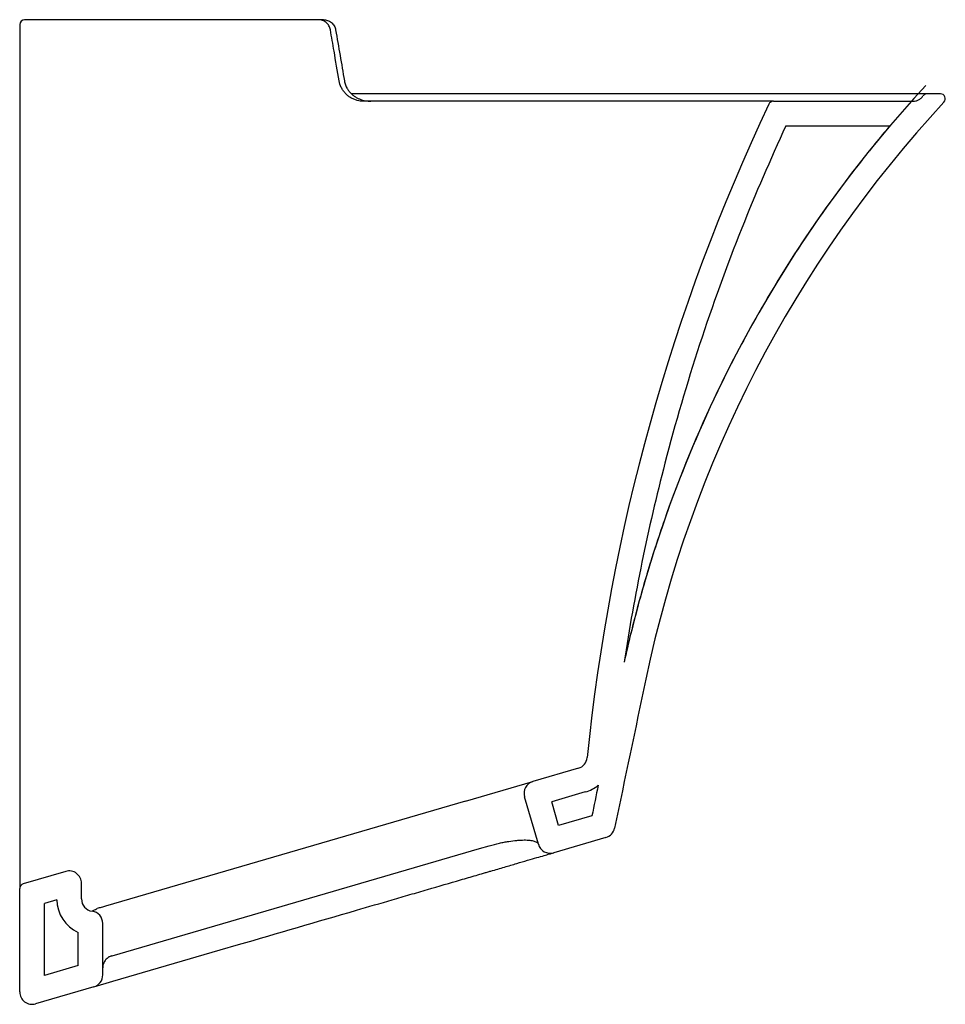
# Model space of a CAD drawing. Header units: millimetres. Extents: x 3815.712 to 3816.086, y 2107.314 to 2107.713.
import ezdxf

# ---------------------------------------------------------------- set-up
doc = ezdxf.new("R2010")
doc.units = ezdxf.units.MM
doc.layers.add('SANINDUSA', color=3, linetype='Continuous')

msp = doc.modelspace()

# ---------------------------------------------------------------- linework, layer by layer
at = {"layer": 'SANINDUSA'}
for p, q in [((3815.834940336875, 2107.712590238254), (3815.83281668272, 2107.712590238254)), ((3815.849335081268, 2107.682590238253), (3815.846343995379, 2107.682590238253)), ((3816.084495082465, 2107.682590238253), (3816.079113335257, 2107.682590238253)), ((3816.016936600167, 2107.679590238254), (3816.073368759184, 2107.679590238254)), ((3816.022020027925, 2107.669590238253), (3816.064053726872, 2107.669590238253)), ((3815.938074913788, 2107.409748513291), (3815.919703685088, 2107.404390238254)), ((3815.892423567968, 2107.396433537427), (3815.919703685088, 2107.404390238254)), ((3815.940874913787, 2107.400148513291), (3815.927303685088, 2107.396190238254)), ((3815.892423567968, 2107.396433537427), (3815.746871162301, 2107.353980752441)), ((3815.921903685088, 2107.378990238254), (3815.916303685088, 2107.398190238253)), ((3815.930103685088, 2107.386590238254), (3815.927303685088, 2107.396190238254)), ((3815.943543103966, 2107.39051006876), (3815.930103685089, 2107.386590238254)), ((3815.949224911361, 2107.381750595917), (3815.928103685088, 2107.375590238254)), ((3815.749568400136, 2107.333934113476), (3815.898023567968, 2107.377233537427)), ((3815.898023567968, 2107.377233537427), (3815.902007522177, 2107.378395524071)), ((3815.730703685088, 2107.368015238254), (3815.713543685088, 2107.363010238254)), ((3815.737103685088, 2107.356875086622), (3815.737103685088, 2107.363215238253)), ((3815.712103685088, 2107.31925690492), (3815.712103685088, 2107.361090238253)), ((3815.727107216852, 2107.356549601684), (3815.722103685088, 2107.355090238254)), ((3815.722103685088, 2107.325923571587), (3815.722103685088, 2107.355090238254)), ((3815.745703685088, 2107.326140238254), (3815.745703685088, 2107.346973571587)), ((3815.735703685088, 2107.329890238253), (3815.735703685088, 2107.343308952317)), ((3815.749801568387, 2107.323585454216), (3815.793212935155, 2107.336247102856)), ((3815.793212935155, 2107.336247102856), (3815.800559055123, 2107.338389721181)), ((3815.735703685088, 2107.329890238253), (3815.722103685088, 2107.325923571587)), ((3815.742103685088, 2107.321340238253), (3815.749801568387, 2107.323585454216)), ((3815.742103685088, 2107.321340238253), (3815.718503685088, 2107.31445690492))]:
    msp.add_line(p, q, dxfattribs=at)
for centre, radius, start, end in [((3815.714103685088, 2107.710590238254), 0.00200000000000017, 90, 180), ((3816.084495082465, 2107.680590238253), 0.002000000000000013, 317.1864016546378, 90), ((3816.016936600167, 2107.677590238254), 0.002000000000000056, 90, 154.6848246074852), ((3815.936674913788, 2107.414548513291), 0.004999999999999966, 286.2602047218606, 354.2528646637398), ((3815.921103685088, 2107.399590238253), 0.005000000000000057, 106.2602047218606, 196.2602047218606), ((3815.936674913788, 2107.414548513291), 0.01499999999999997, 286.2602047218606, 308.7834885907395), ((3815.947824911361, 2107.386550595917), 0.005, 286.2602047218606, 348.1661895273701), ((3815.926703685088, 2107.380390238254), 0.005000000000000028, 196.2602047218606, 286.2602047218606), ((3815.732103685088, 2107.363215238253), 0.005, 0, 106.2602047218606), ((3815.714103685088, 2107.361090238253), 0.00200000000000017, 106.2602047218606, 180), ((3815.742103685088, 2107.356875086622), 0.015, 181.2433584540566, 244.7437963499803), ((3815.742103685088, 2107.356875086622), 0.005, 180, 261.952153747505), ((3815.740703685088, 2107.346973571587), 0.005000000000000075, 0, 81.95215374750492), ((3815.740703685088, 2107.326140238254), 0.005, 286.2602047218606, 0), ((3815.717103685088, 2107.31925690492), 0.005, 180, 286.2602047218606)]:
    msp.add_arc(centre, radius, start, end, dxfattribs=at)
for points in [[(3815.712103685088, 2107.710590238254), (3815.712103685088, 2107.701196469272), (3815.712103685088, 2107.69176627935), (3815.712103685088, 2107.682308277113)], [(3815.839254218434, 2107.699848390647), (3815.838760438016, 2107.702719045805), (3815.838267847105, 2107.705589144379), (3815.837776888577, 2107.708458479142)], [(3815.839900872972, 2107.708458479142), (3815.841076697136, 2107.701592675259), (3815.842260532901, 2107.694723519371), (3815.843445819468, 2107.687853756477)], [(3815.841311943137, 2107.687853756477), (3815.840628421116, 2107.6918508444), (3815.839942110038, 2107.695849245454), (3815.839254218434, 2107.699848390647)], [(3815.843445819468, 2107.687853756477), (3815.843538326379, 2107.687315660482), (3815.843675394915, 2107.686788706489), (3815.843857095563, 2107.686272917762)], [(3815.843857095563, 2107.686272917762), (3815.843893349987, 2107.686170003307), (3815.843931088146, 2107.686067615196), (3815.843970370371, 2107.685965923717)], [(3815.843970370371, 2107.685965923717), (3815.843989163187, 2107.685917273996), (3815.844008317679, 2107.685868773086), (3815.844027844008, 2107.685820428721)], [(3815.851146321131, 2107.679590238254), (3815.850288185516, 2107.679590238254), (3815.849444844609, 2107.679698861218), (3815.848616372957, 2107.679916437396)], [(3816.015128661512, 2107.678445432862), (3815.975700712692, 2107.59509210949), (3815.950870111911, 2107.505660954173), (3815.941649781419, 2107.414047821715)], [(3815.946070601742, 2107.402855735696), (3815.945235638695, 2107.398734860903), (3815.944396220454, 2107.394618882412), (3815.94354310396, 2107.390510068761)], [(3815.800559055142, 2107.338389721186), (3815.816471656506, 2107.343030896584), (3815.832382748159, 2107.347671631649), (3815.848292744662, 2107.352312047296)], [(3815.749303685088, 2107.33385690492), (3815.749391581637, 2107.333882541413), (3815.749479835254, 2107.333908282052), (3815.749568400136, 2107.333934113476)]]:
    msp.add_open_spline(points, degree=3, dxfattribs=at)
for points, knots in [([(3815.83281668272, 2107.712590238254), (3815.813062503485, 2107.712590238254), (3815.793287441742, 2107.712590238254), (3815.753710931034, 2107.712590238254), (3815.733909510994, 2107.712590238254), (3815.714103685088, 2107.712590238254)], [0, 0, 0, 0, 0.5, 0.5, 1, 1, 1, 1]), ([(3815.837776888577, 2107.708458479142), (3815.837676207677, 2107.709040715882), (3815.837477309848, 2107.70958677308), (3815.837032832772, 2107.710352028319), (3815.836862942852, 2107.71059196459), (3815.836486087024, 2107.711036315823), (3815.836278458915, 2107.711241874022), (3815.835595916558, 2107.711806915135), (3815.835089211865, 2107.712094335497), (3815.833978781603, 2107.712491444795), (3815.833405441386, 2107.712590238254), (3815.83281668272, 2107.712590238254)], [0, 0, 0, 0, 0.2499999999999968, 0.2499999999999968, 0.3749999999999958, 0.3749999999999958, 0.4999999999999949, 0.4999999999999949, 0.7499999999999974, 0.7499999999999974, 1, 1, 1, 1]), ([(3815.834940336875, 2107.712590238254), (3815.835529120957, 2107.712590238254), (3815.836102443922, 2107.712491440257), (3815.837212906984, 2107.712094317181), (3815.837719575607, 2107.711806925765), (3815.838402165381, 2107.711241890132), (3815.838609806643, 2107.711036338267), (3815.838986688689, 2107.710592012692), (3815.83915657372, 2107.710352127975), (3815.839601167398, 2107.709586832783), (3815.839800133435, 2107.709040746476), (3815.839900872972, 2107.708458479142)], [0, 0, 0, 0, 0.2500000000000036, 0.2500000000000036, 0.5000000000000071, 0.5000000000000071, 0.6250000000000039, 0.6250000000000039, 0.7500000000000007, 0.7500000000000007, 1, 1, 1, 1]), ([(3815.848616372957, 2107.679916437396), (3815.848153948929, 2107.680037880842), (3815.847701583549, 2107.680192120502), (3815.846820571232, 2107.680564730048), (3815.846398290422, 2107.680780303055), (3815.845588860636, 2107.68126770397), (3815.845201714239, 2107.681539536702), (3815.84446349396, 2107.682140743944), (3815.844113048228, 2107.682470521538), (3815.843470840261, 2107.683167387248), (3815.843175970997, 2107.683536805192), (3815.842639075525, 2107.684317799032), (3815.842395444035, 2107.684733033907), (3815.841764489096, 2107.686013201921), (3815.841472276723, 2107.686911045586), (3815.841311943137, 2107.687853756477)], [0, 0, 0, 0, 0.1249999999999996, 0.1249999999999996, 0.2499999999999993, 0.2499999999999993, 0.3749999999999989, 0.3749999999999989, 0.4999999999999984, 0.4999999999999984, 0.624999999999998, 0.624999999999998, 0.7499999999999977, 0.7499999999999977, 1, 1, 1, 1]), ([(3815.844027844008, 2107.685820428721), (3815.844129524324, 2107.685568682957), (3815.844241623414, 2107.685322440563), (3815.844426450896, 2107.684964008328), (3815.844490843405, 2107.68484636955), (3815.844625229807, 2107.684615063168), (3815.844694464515, 2107.684502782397), (3815.844903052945, 2107.684181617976), (3815.845043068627, 2107.683987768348), (3815.845330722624, 2107.683617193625), (3815.845478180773, 2107.683440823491), (3815.845635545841, 2107.683262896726)], [0, 0, 0, 0, 0.2500000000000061, 0.2500000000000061, 0.3750000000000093, 0.3750000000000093, 0.5000000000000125, 0.5000000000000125, 0.7500000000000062, 0.7500000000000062, 1, 1, 1, 1]), ([(3816.078626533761, 2107.686027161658), (3816.026512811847, 2107.629776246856), (3815.988091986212, 2107.562454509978), (3815.963419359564, 2107.48034746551), (3815.961011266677, 2107.47130665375), (3815.958796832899, 2107.462236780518)], [0.01365750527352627, 0.01365750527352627, 0.01365750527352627, 0.01365750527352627, 0.6833756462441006, 0.6833756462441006, 0.7656938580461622, 0.7656938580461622, 0.7656938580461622, 0.7656938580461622]), ([(3815.712103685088, 2107.682308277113), (3815.712103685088, 2107.669274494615), (3815.712103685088, 2107.656212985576), (3815.712103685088, 2107.630059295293), (3815.712103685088, 2107.616967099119), (3815.712103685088, 2107.597324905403), (3815.712103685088, 2107.590776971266), (3815.712103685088, 2107.577682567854), (3815.712103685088, 2107.571135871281), (3815.712103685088, 2107.551497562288), (3815.712103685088, 2107.538407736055), (3815.712103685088, 2107.512234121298), (3815.712103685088, 2107.499150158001), (3815.712103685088, 2107.472990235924), (3815.712103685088, 2107.459914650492), (3815.712103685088, 2107.433778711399), (3815.712103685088, 2107.420718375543), (3815.712103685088, 2107.394619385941), (3815.712103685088, 2107.381581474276), (3815.712103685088, 2107.368539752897)], [0, 0, 0, 0, 0.1250000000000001, 0.1250000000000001, 0.2500000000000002, 0.2500000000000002, 0.3125000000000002, 0.3125000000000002, 0.3750000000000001, 0.3750000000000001, 0.5000000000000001, 0.5000000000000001, 0.6250000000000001, 0.6250000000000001, 0.75, 0.75, 0.875, 0.875, 1, 1, 1, 1]), ([(3815.845635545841, 2107.683262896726), (3815.845960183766, 2107.682895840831), (3815.846298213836, 2107.682569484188), (3815.846978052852, 2107.681989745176), (3815.847322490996, 2107.681733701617), (3815.848020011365, 2107.681273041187), (3815.848373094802, 2107.681068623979), (3815.849087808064, 2107.680703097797), (3815.849450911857, 2107.680541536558), (3815.850541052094, 2107.680119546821), (3815.851267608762, 2107.679920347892), (3815.852362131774, 2107.679721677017), (3815.852727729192, 2107.679672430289), (3815.853277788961, 2107.679623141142), (3815.853461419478, 2107.679610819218), (3815.853737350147, 2107.679598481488), (3815.853829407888, 2107.679595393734), (3815.854013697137, 2107.67959127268), (3815.854105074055, 2107.679590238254), (3815.854198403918, 2107.679590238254)], [0, 0, 0, 0, 0.1250000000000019, 0.1250000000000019, 0.2500000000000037, 0.2500000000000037, 0.3750000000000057, 0.3750000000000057, 0.5000000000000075, 0.5000000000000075, 0.7500000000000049, 0.7500000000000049, 0.8750000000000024, 0.8750000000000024, 0.9375000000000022, 0.9375000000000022, 0.9687500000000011, 0.9687500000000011, 1, 1, 1, 1]), ([(3815.961061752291, 2107.682590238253), (3815.942479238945, 2107.682590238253), (3815.923877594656, 2107.682590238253), (3815.886635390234, 2107.682590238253), (3815.867994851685, 2107.682590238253), (3815.849335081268, 2107.682590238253)], [0, 0, 0, 0, 0.5, 0.5, 1, 1, 1, 1]), ([(3816.079113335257, 2107.682590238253), (3816.079104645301, 2107.682590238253), (3816.078916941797, 2107.682590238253), (3816.078357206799, 2107.682590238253), (3816.078123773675, 2107.682590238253), (3816.077566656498, 2107.682590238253), (3816.077242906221, 2107.682590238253), (3816.076138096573, 2107.682590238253), (3816.075223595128, 2107.682590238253), (3816.073048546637, 2107.682590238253), (3816.071787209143, 2107.682590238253), (3816.069629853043, 2107.682590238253), (3816.068866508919, 2107.682590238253), (3816.067250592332, 2107.682590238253), (3816.066397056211, 2107.682590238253), (3816.063706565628, 2107.682590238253), (3816.061759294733, 2107.682590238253), (3816.057567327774, 2107.682590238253), (3816.055322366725, 2107.682590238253), (3816.050538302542, 2107.682590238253), (3816.047998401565, 2107.682590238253), (3816.043962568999, 2107.682590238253), (3816.042579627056, 2107.682590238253), (3816.040448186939, 2107.682590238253), (3816.039727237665, 2107.682590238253), (3816.038272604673, 2107.682590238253), (3816.037538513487, 2107.682590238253), (3816.03383453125, 2107.682590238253), (3816.030764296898, 2107.682590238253), (3816.021240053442, 2107.682590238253), (3816.014476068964, 2107.682590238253), (3816.005487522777, 2107.682590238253), (3816.003660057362, 2107.682590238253), (3815.999968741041, 2107.682590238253), (3815.998104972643, 2107.682590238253), (3815.994341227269, 2107.682590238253), (3815.992438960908, 2107.682590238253), (3815.988615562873, 2107.682590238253), (3815.986693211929, 2107.682590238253), (3815.977028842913, 2107.682590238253), (3815.969130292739, 2107.682590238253), (3815.961061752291, 2107.682590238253)], [0, 0, 0, 0, 0.06249999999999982, 0.06249999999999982, 0.09374999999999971, 0.09374999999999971, 0.1249999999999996, 0.1249999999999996, 0.1874999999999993, 0.1874999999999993, 0.249999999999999, 0.249999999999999, 0.2812499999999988, 0.2812499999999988, 0.3124999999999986, 0.3124999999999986, 0.3749999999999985, 0.3749999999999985, 0.4374999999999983, 0.4374999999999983, 0.4999999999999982, 0.4999999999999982, 0.5312499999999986, 0.5312499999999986, 0.5468749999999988, 0.5468749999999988, 0.5624999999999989, 0.5624999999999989, 0.624999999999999, 0.624999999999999, 0.7499999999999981, 0.7499999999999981, 0.7812499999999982, 0.7812499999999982, 0.8124999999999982, 0.8124999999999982, 0.8437499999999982, 0.8437499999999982, 0.8749999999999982, 0.8749999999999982, 1, 1, 1, 1]), ([(3816.073368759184, 2107.679590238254), (3816.073773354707, 2107.679590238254), (3816.074169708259, 2107.679638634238), (3816.074946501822, 2107.679828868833), (3816.075328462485, 2107.679973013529), (3816.075859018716, 2107.680249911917), (3816.076030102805, 2107.680352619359), (3816.076360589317, 2107.6805791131), (3816.07652089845, 2107.68070378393), (3816.076973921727, 2107.681102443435), (3816.077240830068, 2107.681401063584), (3816.077472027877, 2107.681733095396)], [0, 0, 0, 0, 0.250000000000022, 0.250000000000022, 0.500000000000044, 0.500000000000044, 0.6250000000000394, 0.6250000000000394, 0.7500000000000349, 0.7500000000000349, 1, 1, 1, 1]), ([(3816.079113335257, 2107.682590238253), (3816.078951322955, 2107.682590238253), (3816.078792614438, 2107.682570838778), (3816.078481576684, 2107.682494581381), (3816.078328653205, 2107.68243680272), (3816.078045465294, 2107.682288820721), (3816.077911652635, 2107.682197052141), (3816.077670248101, 2107.681984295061), (3816.077563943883, 2107.681865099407), (3816.077472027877, 2107.681733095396)], [0, 0, 0, 0, 0.25, 0.25, 0.5, 0.5, 0.75, 0.75, 1, 1, 1, 1]), ([(3815.947136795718, 2107.679590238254), (3815.931170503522, 2107.679590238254), (3815.915185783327, 2107.679590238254), (3815.88318573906, 2107.679590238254), (3815.86717113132, 2107.679590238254), (3815.851146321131, 2107.679590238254)], [0, 0, 0, 0, 0.5, 0.5, 1, 1, 1, 1]), ([(3815.964921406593, 2107.679590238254), (3815.96207697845, 2107.679590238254), (3815.95917047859, 2107.679590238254), (3815.953241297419, 2107.679590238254), (3815.950218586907, 2107.679590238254), (3815.947136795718, 2107.679590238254)], [0, 0, 0, 0, 0.5, 0.5, 1, 1, 1, 1]), ([(3816.085962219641, 2107.679231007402), (3816.025353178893, 2107.613810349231), (3815.983641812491, 2107.533110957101), (3815.961133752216, 2107.425687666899), (3815.95692619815, 2107.405606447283), (3815.952718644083, 2107.385525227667)], [0.01365750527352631, 0.01365750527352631, 0.01365750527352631, 0.01365750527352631, 0.8083799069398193, 0.8083799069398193, 0.9910982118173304, 0.9910982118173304, 0.9910982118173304, 0.9910982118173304]), ([(3816.016936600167, 2107.679590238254), (3816.016936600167, 2107.679590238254), (3816.016632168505, 2107.679590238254), (3816.015867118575, 2107.679590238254), (3816.015695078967, 2107.679590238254), (3816.015314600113, 2107.679590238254), (3816.015106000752, 2107.679590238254), (3816.014425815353, 2107.679590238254), (3816.013899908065, 2107.679590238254), (3816.012107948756, 2107.679590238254), (3816.010628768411, 2107.679590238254), (3816.008418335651, 2107.679590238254), (3816.007958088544, 2107.679590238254), (3816.007000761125, 2107.679590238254), (3816.00650293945, 2107.679590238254), (3816.004965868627, 2107.679590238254), (3816.003879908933, 2107.679590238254), (3816.000442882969, 2107.679590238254), (3815.997913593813, 2107.679590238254), (3815.993763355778, 2107.679590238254), (3815.992320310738, 2107.679590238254), (3815.990064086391, 2107.679590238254), (3815.989295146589, 2107.679590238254), (3815.987734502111, 2107.679590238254), (3815.986943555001, 2107.679590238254), (3815.982936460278, 2107.679590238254), (3815.979564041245, 2107.679590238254), (3815.972491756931, 2107.679590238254), (3815.968791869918, 2107.679590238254), (3815.964921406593, 2107.679590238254)], [0, 0, 0, 0, 0.1250000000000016, 0.1250000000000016, 0.1562500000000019, 0.1562500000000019, 0.1875000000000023, 0.1875000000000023, 0.2500000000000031, 0.2500000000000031, 0.3750000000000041, 0.3750000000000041, 0.406250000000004, 0.406250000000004, 0.4375000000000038, 0.4375000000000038, 0.5000000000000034, 0.5000000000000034, 0.6250000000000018, 0.6250000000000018, 0.6875000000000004, 0.6875000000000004, 0.7187499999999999, 0.7187499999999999, 0.7499999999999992, 0.7499999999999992, 0.8749999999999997, 0.8749999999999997, 1, 1, 1, 1]), ([(3816.022020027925, 2107.669590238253), (3816.015675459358, 2107.655954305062), (3816.00972484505, 2107.642156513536), (3815.991823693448, 2107.597203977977), (3815.981445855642, 2107.565478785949), (3815.966209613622, 2107.506683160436), (3815.960699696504, 2107.479781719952), (3815.956586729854, 2107.452631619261)], [0.03105212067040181, 0.03105212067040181, 0.03105212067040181, 0.03105212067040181, 0.1771479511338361, 0.1771479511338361, 0.5020913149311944, 0.5020913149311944, 0.7695717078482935, 0.7695717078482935, 0.7695717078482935, 0.7695717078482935]), ([(3816.064053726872, 2107.669590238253), (3816.059987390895, 2107.664796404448), (3816.056015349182, 2107.659931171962), (3816.035367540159, 2107.633650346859), (3816.020390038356, 2107.611021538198), (3816.002791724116, 2107.579120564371), (3815.99848454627, 2107.57076666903), (3815.986273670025, 2107.545356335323), (3815.979080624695, 2107.527951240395), (3815.970351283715, 2107.502918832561), (3815.967989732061, 2107.495612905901), (3815.964577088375, 2107.484162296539), (3815.963410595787, 2107.480058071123), (3815.960210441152, 2107.468226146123), (3815.958306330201, 2107.460455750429), (3815.956586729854, 2107.452631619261)], [0.07770240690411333, 0.07770240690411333, 0.07770240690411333, 0.07770240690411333, 0.1327521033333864, 0.1327521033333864, 0.3709412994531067, 0.3709412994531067, 0.4537248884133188, 0.4537248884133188, 0.619292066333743, 0.619292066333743, 0.6866912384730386, 0.6866912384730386, 0.724088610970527, 0.724088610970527, 0.7940560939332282, 0.7940560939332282, 0.7940560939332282, 0.7940560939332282]), ([(3815.902007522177, 2107.378395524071), (3815.903435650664, 2107.378812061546), (3815.904809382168, 2107.379158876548), (3815.906784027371, 2107.379597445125), (3815.907427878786, 2107.379729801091), (3815.908685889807, 2107.379968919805), (3815.909300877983, 2107.380075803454), (3815.911084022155, 2107.380357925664), (3815.912195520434, 2107.38049578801), (3815.913746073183, 2107.380636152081), (3815.914243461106, 2107.380671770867), (3815.915198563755, 2107.380721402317), (3815.915656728, 2107.380735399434), (3815.916957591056, 2107.380745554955), (3815.917731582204, 2107.380710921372), (3815.918753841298, 2107.380600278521), (3815.919071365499, 2107.380553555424), (3815.919659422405, 2107.380441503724), (3815.919930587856, 2107.380375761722), (3815.920668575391, 2107.38015084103), (3815.921057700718, 2107.379965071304), (3815.921489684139, 2107.379636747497), (3815.921608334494, 2107.379519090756), (3815.921747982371, 2107.379330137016), (3815.921788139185, 2107.379265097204), (3815.921855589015, 2107.379130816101), (3815.921882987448, 2107.379061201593), (3815.921903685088, 2107.378990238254)], [0, 0, 0, 0, 0.1249999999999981, 0.1249999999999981, 0.187499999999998, 0.187499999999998, 0.2499999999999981, 0.2499999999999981, 0.3749999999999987, 0.3749999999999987, 0.4374999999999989, 0.4374999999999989, 0.4999999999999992, 0.4999999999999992, 0.6249999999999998, 0.6249999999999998, 0.6874999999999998, 0.6874999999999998, 0.7499999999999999, 0.7499999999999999, 0.875, 0.875, 0.9375, 0.9375, 0.96875, 0.96875, 1, 1, 1, 1]), ([(3815.848292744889, 2107.352312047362), (3815.853169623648, 2107.353734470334), (3815.8580044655, 2107.35514463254), (3815.865192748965, 2107.357241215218), (3815.867578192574, 2107.357936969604), (3815.871139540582, 2107.358975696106), (3815.872323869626, 2107.359321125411), (3815.874686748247, 2107.360010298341), (3815.87585911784, 2107.360352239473), (3815.881660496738, 2107.362044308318), (3815.88612573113, 2107.363346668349), (3815.892545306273, 2107.365219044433), (3815.894638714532, 2107.365829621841), (3815.897704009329, 2107.366723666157), (3815.898713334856, 2107.367018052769), (3815.900207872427, 2107.367453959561), (3815.900702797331, 2107.367598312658), (3815.901685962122, 2107.367885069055), (3815.902174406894, 2107.368027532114), (3815.904584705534, 2107.368730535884), (3815.906423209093, 2107.369266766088), (3815.909918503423, 2107.370286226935), (3815.911575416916, 2107.37076949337), (3815.914698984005, 2107.371680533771), (3815.916167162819, 2107.372108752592), (3815.918895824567, 2107.372904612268), (3815.920131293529, 2107.373264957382), (3815.922346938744, 2107.373911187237), (3815.923327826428, 2107.374197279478), (3815.925030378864, 2107.374693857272), (3815.925752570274, 2107.374904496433), (3815.926484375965, 2107.37511793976), (3815.926622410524, 2107.375158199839), (3815.92687975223, 2107.375233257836), (3815.926999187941, 2107.375268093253), (3815.927329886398, 2107.375364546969), (3815.92751353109, 2107.375418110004), (3815.927955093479, 2107.375546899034), (3815.928103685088, 2107.375590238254), (3815.928103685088, 2107.375590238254)], [0, 0, 0, 0, 0.124999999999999, 0.124999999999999, 0.1874999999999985, 0.1874999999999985, 0.2187499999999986, 0.2187499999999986, 0.2499999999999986, 0.2499999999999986, 0.3749999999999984, 0.3749999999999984, 0.4374999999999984, 0.4374999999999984, 0.4687499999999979, 0.4687499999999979, 0.4843749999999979, 0.4843749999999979, 0.499999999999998, 0.499999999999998, 0.5624999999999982, 0.5624999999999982, 0.6249999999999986, 0.6249999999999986, 0.6874999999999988, 0.6874999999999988, 0.749999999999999, 0.749999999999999, 0.8124999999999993, 0.8124999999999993, 0.8749999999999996, 0.8749999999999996, 0.8906249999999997, 0.8906249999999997, 0.9062499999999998, 0.9062499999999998, 0.9374999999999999, 0.9374999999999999, 1, 1, 1, 1]), ([(3815.712103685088, 2107.368539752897), (3815.712103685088, 2107.368223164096), (3815.712103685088, 2107.367691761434), (3815.712103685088, 2107.366859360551), (3815.712103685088, 2107.365955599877), (3815.712103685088, 2107.364923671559), (3815.712103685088, 2107.36416093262), (3815.712103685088, 2107.363598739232), (3815.712103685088, 2107.363201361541), (3815.712103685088, 2107.36276350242), (3815.712103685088, 2107.362433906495), (3815.712103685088, 2107.362190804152), (3815.712103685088, 2107.361959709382), (3815.712103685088, 2107.361700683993), (3815.712103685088, 2107.361449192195), (3815.712103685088, 2107.361300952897), (3815.712103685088, 2107.361243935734), (3815.712103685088, 2107.361232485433)], [0, 0, 0, 0, 0.08766196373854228, 0.1471429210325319, 0.2378317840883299, 0.3550790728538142, 0.474414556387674, 0.5066162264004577, 0.5712552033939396, 0.6367003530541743, 0.7029608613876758, 0.7362262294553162, 0.7707864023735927, 0.8401875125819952, 0.9105936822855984, 0.9820452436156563, 1, 1, 1, 1]), ([(3815.741403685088, 2107.351924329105), (3815.741403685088, 2107.351924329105), (3815.741467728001, 2107.351958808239), (3815.741701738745, 2107.352087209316), (3815.741872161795, 2107.352181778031), (3815.742284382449, 2107.352411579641), (3815.742523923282, 2107.352546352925), (3815.743017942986, 2107.352805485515), (3815.743271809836, 2107.352930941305), (3815.743503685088, 2107.352998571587)], [0, 0, 0, 0, 0.25, 0.25, 0.5, 0.5, 0.75, 0.75, 1, 1, 1, 1]), ([(3815.746871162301, 2107.353980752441), (3815.746264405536, 2107.353803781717), (3815.745680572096, 2107.353633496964), (3815.744838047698, 2107.353387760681), (3815.744562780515, 2107.35330747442), (3815.744023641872, 2107.353150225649), (3815.743758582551, 2107.353072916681), (3815.743503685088, 2107.352998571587)], [0, 0, 0, 0, 0.4999999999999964, 0.4999999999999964, 0.7499999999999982, 0.7499999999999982, 1, 1, 1, 1]), ([(3815.749303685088, 2107.33385690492), (3815.749088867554, 2107.333794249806), (3815.748896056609, 2107.333722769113), (3815.748539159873, 2107.333568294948), (3815.748375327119, 2107.333485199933), (3815.748069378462, 2107.333310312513), (3815.747928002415, 2107.333218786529), (3815.747667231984, 2107.333032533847), (3815.747547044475, 2107.332937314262), (3815.747210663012, 2107.332646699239), (3815.747018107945, 2107.332446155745), (3815.746679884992, 2107.332036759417), (3815.746535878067, 2107.331829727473), (3815.746161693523, 2107.331203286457), (3815.745988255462, 2107.330778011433), (3815.745816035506, 2107.330134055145), (3815.745773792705, 2107.329919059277), (3815.745731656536, 2107.329596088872), (3815.74572116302, 2107.329488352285), (3815.745707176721, 2107.329272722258), (3815.745703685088, 2107.329164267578), (3815.745703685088, 2107.32905690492)], [0, 0, 0, 0, 0.06250000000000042, 0.06250000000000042, 0.1250000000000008, 0.1250000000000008, 0.1875000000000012, 0.1875000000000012, 0.2500000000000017, 0.2500000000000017, 0.3750000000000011, 0.3750000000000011, 0.5000000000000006, 0.5000000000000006, 0.7500000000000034, 0.7500000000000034, 0.875000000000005, 0.875000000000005, 0.9375000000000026, 0.9375000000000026, 1, 1, 1, 1])]:
    msp.add_open_spline(points, degree=3, knots=knots, dxfattribs=at)

doc.saveas('drawing.dxf')
